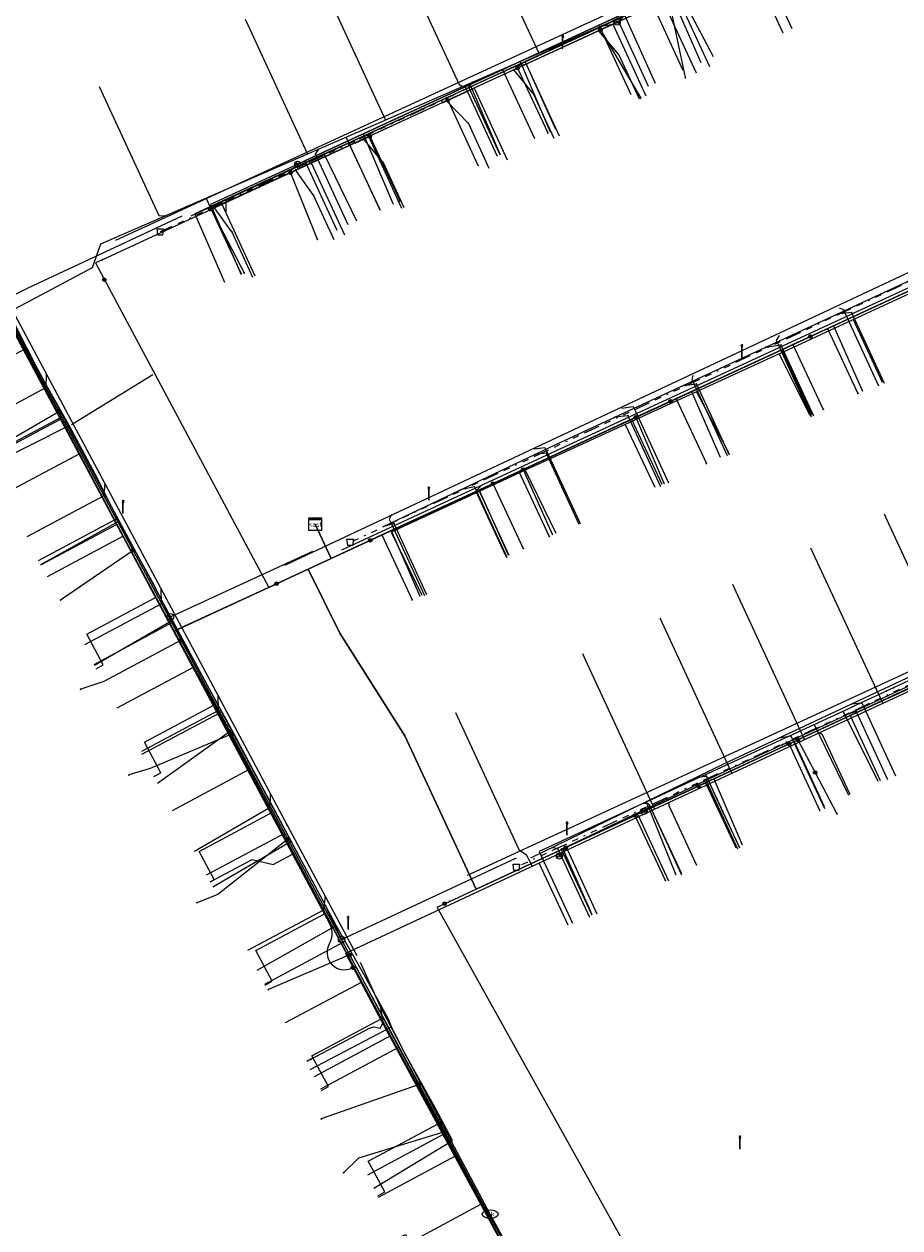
# Model space of a CAD drawing. Header units: metres. Extents: x 154975 to 155642, y 461260 to 461877.
# Tile 43 of 95: x 155256 to 155311, y 461466 to 461542. Entities that reach past the tile are written whole.
import ezdxf
from ezdxf.enums import TextEntityAlignment as Align
from ezdxf.lldxf.tags import DXFTag

# ---------------------------------------------------------------- set-up
doc = ezdxf.new("R2010")
doc.units = ezdxf.units.M
doc.linetypes.add('RI-OVERIG-SO', pattern=[17, 5, -2, 2, -2, 0, -2, 2, -2])
for name, color, linetype, lineweight, true_color in [('B-WE-KL-DATA-G', 3, 'KL-DATA-SO', 18, 0x00ff00), ('B-WE-KL-DATA_HULPSTUK-S', 3, 'Continuous', 18, 0x00ff00), ('B-WE-KL-DATA_KABELBED-G', 3, 'Continuous', 18, 0x00ff00), ('B-WE-KL-DATA_MANTELBUIS-G', 3, 'Continuous', 18, 0x00ff00), ('B-WE-KL-ET_LS-G', 1, 'KL-LS-SO', 18, 0xff0000), ('B-WE-KL-ET_LS-S', 1, 'Continuous', 18, 0xff0000), ('B-WE-KL-ET_LS_HULPSTUK-S', 1, 'Continuous', 18, 0xff0000), ('B-WE-KL-GAS_LD-G', 30, 'KL-GAS_LD-SO', 18, 0xff7f00), ('B-WE-KL-GAS_LD_HULPSTUK-S', 30, 'Continuous', 18, 0xff7f00), ('B-WE-KL-WATER-G', 5, 'KL-WATER-SO', 18, 0x0000ff), ('B-WE-KL-WATER-S', 5, 'Continuous', 18, 0x0000ff), ('B-WE-KL-WATER_HULPSTUK-S', 5, 'Continuous', 18, 0x0000ff), ('B-WE-RI-VRIJVERVAL-G', 6, 'RI-OVERIG-SO', 18, 0xff00ff), ('B-WE-RI-VRIJVERVAL_HULPSTUK-S', 6, 'Continuous', 18, 0xff00ff), ('V-WE-KL-WATER-G', 5, 'V-KL-WATER-SO', 18, 0x0000ff)]:
    doc.layers.add(name, color=color, linetype=linetype, lineweight=lineweight, true_color=true_color)
doc.styles.add('NLCS-ISO', font='NLCS-ISO.ttf')
tags = doc.linetypes.add('KL-DATA-SO', pattern='A,4,-1,[101,NLCS.SHX,S=0.5,R=0,X=0,Y=0],-1,4,-1,["D",Standard,S=1,R=0,X=-0.25,Y=-0.5],-1.5', length=12.5).pattern_tags.tags
tags[18] = DXFTag(74, 10)
tags = doc.linetypes.add('KL-GAS_LD-SO', pattern='A,4,-1,[69,NLCS.SHX,S=0.5,R=0,X=0,Y=0],-1,4,-1,["L",Standard,S=1,R=0,X=0.25,Y=-0.5],-2', length=13).pattern_tags.tags
tags[18] = DXFTag(74, 10)
tags = doc.linetypes.add('KL-LS-SO', pattern='A,4,-1,[103,NLCS.SHX,S=0.75,R=0,X=0,Y=0],-1,4,-1,["L",Standard,S=1,R=0,X=0,Y=-0.5],-2', length=13).pattern_tags.tags
tags[18] = DXFTag(74, 10)
doc.linetypes.add('KL-WATER-SO', pattern='A,7,-0.5,[168,NLCS.SHX,S=0.75,R=0,X=0.75,Y=0],-2', length=9.5)
doc.linetypes.add('V-KL-WATER-SO', pattern='A,3.5,[24,NLCS.SHX,S=0.5,R=0,X=0,Y=0],3.5,-0.5,[168,NLCS.SHX,S=0.75,R=0,X=0.75,Y=0],-2', length=9.5)

# ---------------------------------------------------------------- blocks, each defined once
blk = doc.blocks.new('SKL-WTB_HULP_T STUK-SO')
at = {"color": 0, "linetype": 'ByBlock', "lineweight": 18}
blk.add_circle((0, 0), 1, dxfattribs=at)
at = {"color": 0, "linetype": 'ByBlock', "lineweight": -2, "style": 'NLCS-ISO'}
blk.add_text('T', height=1, dxfattribs=at).set_placement((0, 0), align=Align.MIDDLE_CENTER)
at = {"color": 0, "linetype": 'ByBlock', "lineweight": 18, "style": 'NLCS-ISO', "flags": 1}
for tag, p in [('TYPE', (1.5, 0)), ('OMSCHRIJVING', (1.5, -3)), ('LABEL', (1.5, -1.5))]:
    blk.add_attdef(tag, p, '', height=1, dxfattribs=at)
blk = doc.blocks.new('SKL-WTB_HULP_MOF-SO')
at = {"linetype": 'ByBlock', "lineweight": 18}
h = blk.add_hatch(color=0, dxfattribs=at)
h.dxf.hatch_style = 1
h.paths.add_polyline_path([(-0.5625, 0, 1), (0.5625, 0, 1)])
at = {"color": 0, "linetype": 'ByBlock', "lineweight": 18}
blk.add_circle((0, 0), 0.5625, dxfattribs=at)
at = {"color": 0, "linetype": 'ByBlock', "lineweight": 18, "style": 'NLCS-ISO', "flags": 1}
for tag, p in [('TYPE', (1.5, 0)), ('OMSCHRIJVING', (1.5, -3)), ('LABEL', (1.5, -1.5))]:
    blk.add_attdef(tag, p, '', height=1, dxfattribs=at)
blk = doc.blocks.new('SKL-WTB_HULP_OVERLENGTE-SO')
at = {"color": 0, "linetype": 'ByBlock', "lineweight": 18}
for centre, radius in [((0, 0), 1), ((-0.42, 0), 0.417), ((0.42, 0), 0.417)]:
    blk.add_circle(centre, radius, dxfattribs=at)
at = {"color": 0, "linetype": 'ByBlock', "lineweight": 18, "style": 'NLCS-ISO', "flags": 1}
for tag, p in [('TYPE', (1.5, 0)), ('OMSCHRIJVING', (1.5, -3)), ('LABEL', (1.5, -1.5))]:
    blk.add_attdef(tag, p, '', height=1, dxfattribs=at)
blk = doc.blocks.new('SKL-WTB_HULP_KAST-SO')
at = {"color": 0, "linetype": 'ByBlock', "lineweight": 18}
for points in [[(-2, 2), (2, 2), (2, 1.68), (-2, 1.68)], [(-2, 1.52), (2, 1.52), (2, -2), (-2, -2)]]:
    blk.add_lwpolyline(points, close=True, dxfattribs=at)
at = {"color": 0, "linetype": 'ByBlock', "lineweight": 18, "style": 'NLCS-ISO'}
blk.add_text('kast', height=1.5, dxfattribs=at).set_placement((0, 0), align=Align.MIDDLE_CENTER)
at = {"color": 0, "linetype": 'ByBlock', "lineweight": 18, "style": 'NLCS-ISO', "flags": 1}
for tag, p in [('TYPE', (2.5, 0)), ('OMSCHRIJVING', (2.5, -3)), ('LABEL', (2.5, -1.5))]:
    blk.add_attdef(tag, p, '', height=1, dxfattribs=at)
blk = doc.blocks.new('SKL-WTB_HULP_OVERIG-SO')
at = {"color": 0, "linetype": 'ByBlock', "lineweight": 18}
for points in [[(-0.14, 0.14), (0.14, -0.14)], [(0.14, 0.14), (-0.14, -0.14)]]:
    blk.add_lwpolyline(points, dxfattribs=at)
at = {"color": 0, "linetype": 'ByBlock', "lineweight": 18, "style": 'NLCS-ISO', "flags": 1}
for tag, p in [('TYPE', (1.5, 0)), ('OMSCHRIJVING', (1.5, -3)), ('LABEL', (1.5, -1.5))]:
    blk.add_attdef(tag, p, '', height=1, dxfattribs=at)
blk = doc.blocks.new('SKL-WATER_BRANDKRAAN_BRANDPUT-SO')
at = {"color": 0, "linetype": 'ByBlock', "lineweight": 18}
blk.add_ellipse((0, 0), major_axis=(2.5, 0), ratio=0.54, dxfattribs=at)
at = {"color": 0, "linetype": 'ByBlock', "lineweight": 18, "style": 'NLCS-ISO'}
blk.add_text('bk', height=1.5, dxfattribs=at).set_placement((0.16, 0), align=Align.MIDDLE_CENTER)
blk = doc.blocks.new('SRI-HULP_AFVOER_OPVANG-SO')
at = {"color": 0, "linetype": 'ByBlock', "lineweight": 18}
blk.add_lwpolyline([(-0.75, -1), (-1, 1), (1, 1), (0.75, -1)], close=True, dxfattribs=at)
at = {"color": 0, "linetype": 'ByBlock', "lineweight": 18, "style": 'NLCS-ISO', "flags": 1}
for tag, p in [('TYPE', (1.5, 0)), ('OMSCHRIJVING', (1.5, -3)), ('LABEL', (1.5, -1.5))]:
    blk.add_attdef(tag, p, '', height=1, dxfattribs=at)
blk = doc.blocks.new('SKL-ET_LS_MAST-SO')
for p, q in [((-0.05, 2.07), (0.05, 2.07)), ((-0.05, -2), (0.05, -2))]:
    blk.add_line(p, q)
for points in [[(-0.18, 1.76), (-0.22, 1.76), (-0.22, 1.84), (-0.18, 1.84), (-0.18, 1.79)], [(-0.18, 1.49), (-0.22, 1.49), (-0.22, 1.57), (-0.18, 1.57), (-0.18, 1.52)], [(-0.18, 1.79), (-0.05, 1.79)], [(-0.18, 1.76), (-0.05, 1.76)], [(-0.18, 1.52), (-0.05, 1.52)], [(-0.18, 1.49), (-0.05, 1.49)], [(-0.05, -2), (-0.05, 2.07)], [(0.05, -2), (0.05, 2.07)], [(0.18, 1.92), (0.05, 1.92)], [(0.18, 1.89), (0.05, 1.89)], [(0.18, 1.66), (0.05, 1.66)], [(0.18, 1.63), (0.05, 1.63)], [(0.18, 1.39), (0.05, 1.39)], [(0.18, 1.36), (0.05, 1.36)], [(0.18, 1.89), (0.22, 1.89), (0.22, 1.97), (0.18, 1.97), (0.18, 1.92)], [(0.18, 1.63), (0.22, 1.63), (0.22, 1.71), (0.18, 1.71), (0.18, 1.66)], [(0.18, 1.36), (0.22, 1.36), (0.22, 1.44), (0.18, 1.44), (0.18, 1.39)]]:
    blk.add_lwpolyline(points)

msp = doc.modelspace()

# ---------------------------------------------------------------- linework, layer by layer
at = {"layer": 'B-WE-KL-DATA-G', "ltscale": 0.2, "flags": 128}
for points in [[(155320.796, 461551.159), (155320.53, 461551.019), (155318.969, 461553.994), (155267.55, 461530.258), (155269.463, 461525.855)], [(155320.796, 461551.159), (155320.53, 461551.019), (155318.969, 461553.994), (155273.476, 461532.994), (155275.487, 461528.636)], [(155320.796, 461551.159), (155320.53, 461551.019), (155318.969, 461553.994), (155277.157, 461534.693), (155279.045, 461530.278)], [(155320.796, 461551.159), (155320.53, 461551.019), (155318.969, 461553.994), (155283.565, 461537.651), (155285.58, 461533.289)], [(155320.796, 461551.159), (155320.53, 461551.019), (155318.969, 461553.994), (155287.032, 461539.251), (155288.905, 461534.824)], [(155320.796, 461551.159), (155320.53, 461551.019), (155318.969, 461553.994), (155291.983, 461541.536), (155293.994, 461537.178)], [(155320.796, 461551.159), (155320.53, 461551.019), (155318.969, 461553.994), (155296.453, 461543.6), (155298.384, 461539.199)], [(155274.134, 461510.149), (155275.132, 461507.995), (155265.251, 461503.42), (155263.836, 461506.015), (155243.89, 461543.615), (155239.022, 461541.013)], [(155297.004, 461543.677), (155299.165, 461539.566)], [(155287.33, 461539.239), (155289.703, 461540.328), (155293.616, 461542.123)], [(155293.616, 461542.123), (155295.515, 461537.881)], [(155283.916, 461537.672), (155287.33, 461539.239)], [(155287.33, 461539.239), (155289.256, 461534.993)], [(155276.233, 461534.146), (155283.916, 461537.672)], [(155283.916, 461537.672), (155285.759, 461533.379)], [(155274.134, 461510.149), (155275.132, 461507.995), (155265.251, 461503.42), (155263.836, 461506.015), (155248.601, 461534.736), (155243.755, 461532.149)], [(155274.703, 461533.444), (155276.233, 461534.146)], [(155276.233, 461534.146), (155278.211, 461529.895)], [(155274.703, 461533.444), (155273.873, 461533.062), (155266.563, 461529.67), (155268.431, 461525.381)], [(155274.134, 461510.149), (155275.132, 461507.995), (155329.889, 461533.346), (155335.419, 461523.259), (155334.394, 461522.785)], [(155354.664, 461486.244), (155354.929, 461486.386), (155352.789, 461490.381), (155346.681, 461502.908), (155342.981, 461509.463), (155329.889, 461533.346), (155275.132, 461507.995), (155274.134, 461510.149)], [(155276.747, 461529.219), (155274.703, 461533.444)], [(155274.134, 461510.149), (155275.132, 461507.995), (155322.594, 461529.969), (155324.485, 461525.885)], [(155274.134, 461510.149), (155275.132, 461507.995), (155265.251, 461503.42), (155263.836, 461506.015), (155252.284, 461527.792), (155247.457, 461525.224)], [(155274.134, 461510.149), (155275.132, 461507.995), (155316.698, 461527.239), (155318.55, 461523.133)], [(155274.134, 461510.149), (155275.132, 461507.995), (155313.071, 461525.56), (155314.964, 461521.472)], [(155307.973, 461523.019), (155312.88, 461525.296)], [(155258.66, 461516.361), (155256.766, 461519.708), (155254.548, 461524.093)], [(155274.134, 461510.149), (155275.132, 461507.995), (155306.736, 461522.627), (155308.558, 461518.507)], [(155303.316, 461520.872), (155306.211, 461522.201), (155307.973, 461523.019)], [(155307.973, 461523.019), (155309.792, 461519.084)], [(155274.134, 461510.149), (155275.132, 461507.995), (155265.251, 461503.42), (155263.836, 461506.015), (155255.816, 461521.134), (155251.007, 461518.567)], [(155274.134, 461510.149), (155275.132, 461507.995), (155303.474, 461521.117), (155305.366, 461517.034)], [(155303.316, 461520.872), (155298.114, 461518.485)], [(155305.271, 461516.991), (155303.316, 461520.872)], [(155274.134, 461510.149), (155275.132, 461507.995), (155297.798, 461518.489), (155299.601, 461514.365)], [(155298.114, 461518.485), (155296.229, 461517.619), (155293.629, 461516.428)], [(155298.114, 461518.485), (155300.154, 461514.622)], [(155274.134, 461510.149), (155275.132, 461507.995), (155294.036, 461516.747), (155295.93, 461512.66)], [(155253.561, 461513.793), (155258.66, 461516.361)], [(155261.787, 461510.348), (155260.448, 461512.974), (155258.66, 461516.361)], [(155293.629, 461516.428), (155288.911, 461514.265), (155287.348, 461513.544)], [(155293.629, 461516.428), (155295.503, 461512.469)], [(155274.134, 461510.149), (155275.132, 461507.995), (155265.251, 461503.42), (155263.836, 461506.015), (155259.299, 461514.568), (155254.51, 461512.007)], [(155274.134, 461510.149), (155275.132, 461507.995), (155287.22, 461513.591), (155289.051, 461509.48)], [(155287.348, 461513.544), (155284.482, 461512.222)], [(155287.348, 461513.544), (155289.267, 461509.58)], [(155274.134, 461510.149), (155275.132, 461507.995), (155284.415, 461512.293), (155286.308, 461508.204)], [(155284.482, 461512.222), (155282.676, 461511.389), (155278.9, 461509.642), (155280.836, 461505.676)], [(155286.28, 461508.197), (155284.482, 461512.222)], [(155274.134, 461510.149), (155275.132, 461507.995), (155273.687, 461507.326), (155275.688, 461503.293), (155279.778, 461496.837), (155284.246, 461487.194), (155311.86, 461500), (155337.601, 461511.559), (155339.352, 461507.78)], [(155256.865, 461507.605), (155261.787, 461510.348)], [(155274.134, 461510.149), (155275.132, 461507.995), (155265.251, 461503.42), (155263.836, 461506.015), (155262.044, 461509.392), (155257.273, 461506.841)], [(155261.673, 461498.593), (155266.482, 461501.163), (155265.251, 461503.42), (155275.132, 461507.995), (155274.134, 461510.149)], [(155265.117, 461504.083), (155263.993, 461506.314), (155261.787, 461510.348)], [(155274.134, 461510.149), (155275.132, 461507.995), (155265.251, 461503.42), (155267.116, 461500), (155267.713, 461498.964), (155269.971, 461494.712), (155265.135, 461492.118)], [(155279.459, 461465.295), (155279.812, 461465.483), (155280.086, 461464.968), (155284.597, 461467.394), (155278.356, 461478.921), (155267.713, 461498.964), (155267.116, 461500), (155265.251, 461503.42), (155275.132, 461507.995), (155274.134, 461510.149)], [(155267.516, 461487.659), (155267.778, 461487.799), (155266.839, 461489.565), (155271.408, 461492.006), (155267.713, 461498.964), (155267.116, 461500), (155265.251, 461503.42), (155275.132, 461507.995), (155274.134, 461510.149)], [(155274.134, 461510.149), (155275.132, 461507.995), (155265.251, 461503.42), (155267.116, 461500), (155267.713, 461498.964), (155277.064, 461481.354), (155272.249, 461478.788)], [(155274.134, 461510.149), (155275.132, 461507.995), (155265.251, 461503.42), (155267.116, 461500), (155267.713, 461498.964), (155278.356, 461478.921), (155278.871, 461477.97), (155274.059, 461475.399)], [(155274.134, 461510.149), (155275.132, 461507.995), (155273.687, 461507.326), (155275.688, 461503.293), (155279.778, 461496.837), (155284.246, 461487.194), (155289.716, 461489.73), (155291.524, 461485.61)], [(155325.1, 461501.174), (155323.268, 461505.123), (155311.86, 461500), (155284.246, 461487.194), (155279.778, 461496.837), (155275.688, 461503.293), (155273.687, 461507.326), (155275.132, 461507.995), (155274.134, 461510.149)], [(155274.134, 461510.149), (155275.132, 461507.995), (155273.687, 461507.326), (155275.688, 461503.293), (155279.778, 461496.837), (155284.246, 461487.194), (155311.86, 461500), (155314.072, 461500.993), (155315.955, 461496.93)], [(155274.134, 461510.149), (155275.132, 461507.995), (155273.687, 461507.326), (155275.688, 461503.293), (155279.778, 461496.837), (155284.246, 461487.194), (155304.256, 461496.474), (155306.15, 461492.385)], [(155274.134, 461510.149), (155275.132, 461507.995), (155273.687, 461507.326), (155275.688, 461503.293), (155279.778, 461496.837), (155284.246, 461487.194), (155311.86, 461500), (155327.472, 461507.011), (155329.239, 461503.087)], [(155274.134, 461510.149), (155275.132, 461507.995), (155273.687, 461507.326), (155275.688, 461503.293), (155279.778, 461496.837), (155284.246, 461487.194), (155307.782, 461498.109), (155309.673, 461494.018)], [(155274.134, 461510.149), (155275.132, 461507.995), (155273.687, 461507.326), (155275.688, 461503.293), (155279.778, 461496.837), (155284.246, 461487.194), (155299.205, 461494.131), (155300.984, 461489.99)], [(155274.134, 461510.149), (155275.132, 461507.995), (155273.687, 461507.326), (155275.688, 461503.293), (155279.778, 461496.837), (155284.246, 461487.194), (155311.86, 461500), (155317.244, 461502.418), (155319.101, 461498.394)], [(155274.134, 461510.149), (155275.132, 461507.995), (155273.687, 461507.326), (155275.688, 461503.293), (155279.778, 461496.837), (155284.246, 461487.194), (155311.86, 461500), (155333.864, 461509.881), (155335.635, 461506.052)], [(155274.134, 461510.149), (155275.132, 461507.995), (155273.687, 461507.326), (155275.688, 461503.293), (155279.778, 461496.837), (155284.246, 461487.194), (155295.249, 461492.296), (155297.142, 461488.214)], [(155274.134, 461510.149), (155275.132, 461507.995), (155278.913, 461509.745), (155280.718, 461505.621)], [(155260.246, 461501.273), (155265.117, 461504.083)], [(155268.893, 461497.212), (155265.117, 461504.083)], [(155307.35, 461498.397), (155308.191, 461498.784), (155315.388, 461502.148)], [(155305.528, 461497.559), (155307.35, 461498.397)], [(155309.545, 461493.964), (155307.35, 461498.397)], [(155264.209, 461493.852), (155268.893, 461497.212)], [(155272.627, 461490.211), (155268.893, 461497.212)], [(155298.679, 461494.407), (155298.864, 461494.493), (155305.528, 461497.559)], [(155305.528, 461497.559), (155307.675, 461493.098)], [(155294.973, 461492.694), (155297.763, 461493.983), (155298.679, 461494.407)], [(155298.679, 461494.407), (155299.76, 461492.074), (155300.77, 461489.897)], [(155294.973, 461492.694), (155288.223, 461489.573), (155290.32, 461485.051)], [(155296.835, 461488.072), (155294.973, 461492.694)], [(155267.683, 461487.347), (155272.627, 461490.211)], [(155275.456, 461484.899), (155272.627, 461490.211)], [(155270.48, 461482.109), (155275.456, 461484.899)], [(155278.932, 461478.545), (155278.765, 461478.967), (155277.19, 461481.842), (155275.456, 461484.899)], [(155273.819, 461475.857), (155278.932, 461478.545)], [(155277.814, 461468.377), (155282.76, 461471.389), (155281.68, 461473.446), (155279.816, 461476.8), (155279.158, 461478.065), (155278.932, 461478.545)]]:
    msp.add_lwpolyline(points, dxfattribs=at)
at = {"layer": 'B-WE-KL-DATA_KABELBED-G', "ltscale": 0.2, "flags": 128}
for points in [[(155319.059, 461553.702), (155315.96, 461552.272), (155315.509, 461552.064), (155313.361, 461551.073), (155311.791, 461550.349), (155303.367, 461546.46), (155302.466, 461546.044), (155296.345, 461543.219), (155292.078, 461541.249), (155286.855, 461538.839), (155282.466, 461536.813), (155277.567, 461534.552), (155272.585, 461532.252), (155267.588, 461529.946), (155260.74, 461526.785)], [(155291.983, 461541.536), (155296.453, 461543.6)], [(155296.345, 461543.219), (155297.411, 461538.238)], [(155296.453, 461543.6), (155298.384, 461539.199)], [(155287.032, 461539.251), (155291.983, 461541.536)], [(155291.983, 461541.536), (155293.994, 461537.178)], [(155292.078, 461541.249), (155294.61, 461536.948)], [(155283.565, 461537.651), (155287.032, 461539.251)], [(155287.032, 461539.251), (155288.905, 461534.824)], [(155286.855, 461538.839), (155288.757, 461534.761)], [(155277.157, 461534.693), (155283.565, 461537.651)], [(155283.565, 461537.651), (155285.58, 461533.289)], [(155282.466, 461536.813), (155284.368, 461532.735)], [(155277.157, 461534.693), (155273.476, 461532.994)], [(155277.157, 461534.693), (155279.045, 461530.278)], [(155277.567, 461534.552), (155279.469, 461530.474)], [(155271.606, 461506.362), (155277.597, 461509.136), (155278.318, 461509.47), (155285.312, 461512.707), (155286.943, 461513.463), (155287.217, 461513.59), (155294.3, 461516.869), (155296.479, 461517.877), (155296.838, 461518.044), (155304.184, 461521.445), (155305.281, 461521.953), (155306.367, 461522.455), (155312.697, 461525.386), (155315.601, 461526.73), (155322.12, 461529.749), (155322.492, 461529.921), (155324.998, 461531.081), (155326.303, 461531.685), (155330.056, 461533.423)], [(155273.03, 461532.788), (155267.55, 461530.258), (155269.463, 461525.855)], [(155273.476, 461532.994), (155273.03, 461532.788)], [(155273.476, 461532.994), (155275.487, 461528.636)], [(155272.585, 461532.252), (155274.26, 461528.069)], [(155267.588, 461529.946), (155269.672, 461525.952)], [(155260.74, 461526.785), (155260.303, 461526.583), (155271.205, 461506.176), (155271.606, 461506.362)], [(155313.071, 461525.56), (155306.736, 461522.627)], [(155254.134, 461524.457), (155258.005, 461517.227), (155262.677, 461508.5), (155265.699, 461502.856), (155267.228, 461500), (155268.861, 461496.949), (155272.401, 461490.339), (155276.296, 461483.065), (155280.661, 461474.911), (155282.261, 461471.924), (155284.536, 461467.674), (155300.196, 461439.287)], [(155306.736, 461522.627), (155303.474, 461521.117)], [(155306.736, 461522.627), (155308.558, 461518.507)], [(155305.281, 461521.953), (155304.184, 461521.445), (155306.094, 461517.372)], [(155305.281, 461521.953), (155306.367, 461522.455), (155308.271, 461518.38)], [(155255.816, 461521.134), (155259.299, 461514.568)], [(155303.474, 461521.117), (155297.798, 461518.489)], [(155303.474, 461521.117), (155305.366, 461517.034)], [(155258.795, 461516.428), (155263.917, 461519.559)], [(155297.798, 461518.489), (155294.036, 461516.747)], [(155296.479, 461517.877), (155296.838, 461518.044), (155298.742, 461513.968)], [(155297.798, 461518.489), (155299.601, 461514.365)], [(155258.005, 461517.227), (155253.258, 461514.466), (155251.818, 461514.149)], [(155294.036, 461516.747), (155287.22, 461513.591)], [(155294.036, 461516.747), (155295.93, 461512.66)], [(155294.3, 461516.869), (155296.066, 461512.729)], [(155259.299, 461514.568), (155254.51, 461512.007)], [(155259.299, 461514.568), (155262.044, 461509.392)], [(155287.22, 461513.591), (155284.415, 461512.293)], [(155287.217, 461513.59), (155286.943, 461513.463), (155288.847, 461509.386)], [(155287.22, 461513.591), (155287.721, 461512.466)], [(155282.579, 461486.422), (155289.62, 461489.686), (155289.895, 461489.814), (155294.241, 461491.828), (155298.233, 461493.679), (155298.683, 461493.887), (155303.948, 461496.328), (155304.492, 461496.58), (155311.869, 461500), (155313.509, 461500.76), (155317.319, 461502.527), (155323.563, 461505.421), (155323.845, 461505.551), (155329.652, 461508.243), (155332.642, 461509.629), (155337.967, 461512.098), (155338.954, 461512.555), (155340.744, 461513.385)], [(155284.415, 461512.293), (155278.913, 461509.745)], [(155284.415, 461512.293), (155286.308, 461508.204)], [(155285.312, 461512.707), (155287.213, 461508.629)], [(155287.721, 461512.466), (155289.051, 461509.48)], [(155274.134, 461510.149), (155275.132, 461507.995)], [(155278.913, 461509.745), (155275.132, 461507.995)], [(155278.913, 461509.745), (155280.718, 461505.621)], [(155262.044, 461509.392), (155257.273, 461506.841)], [(155262.044, 461509.392), (155265.251, 461503.42)], [(155277.597, 461509.136), (155278.318, 461509.47), (155280.225, 461505.393)], [(155262.677, 461508.5), (155258.108, 461505.38)], [(155275.132, 461507.995), (155273.687, 461507.326)], [(155273.687, 461507.326), (155271.887, 461506.492)], [(155273.687, 461507.326), (155275.688, 461503.293), (155279.778, 461496.837), (155284.246, 461487.194), (155289.716, 461489.73)], [(155271.887, 461506.492), (155265.913, 461503.727)], [(155265.913, 461503.727), (155265.251, 461503.42)], [(155265.251, 461503.42), (155266.482, 461501.163)], [(155265.699, 461502.856), (155260.839, 461500.263), (155259.381, 461499.765)], [(155261.673, 461498.593), (155266.482, 461501.163)], [(155269.971, 461494.712), (155266.482, 461501.163)], [(155307.782, 461498.109), (155314.072, 461500.993)], [(155304.256, 461496.474), (155307.782, 461498.109)], [(155307.782, 461498.109), (155309.673, 461494.018)], [(155268.861, 461496.949), (155263.759, 461494.793), (155262.409, 461494.375)], [(155299.205, 461494.131), (155304.256, 461496.474)], [(155303.948, 461496.328), (155304.492, 461496.58)], [(155304.256, 461496.474), (155306.15, 461492.385)], [(155304.492, 461496.58), (155305.578, 461494.533)], [(155269.971, 461494.712), (155265.135, 461492.118)], [(155271.408, 461492.006), (155269.971, 461494.712)], [(155295.249, 461492.296), (155299.205, 461494.131)], [(155298.233, 461493.679), (155298.683, 461493.887), (155300.588, 461489.812)], [(155299.205, 461494.131), (155300.984, 461489.99)], [(155305.578, 461494.533), (155306.955, 461491.938)], [(155294.804, 461492.09), (155295.249, 461492.296)], [(155295.249, 461492.296), (155297.142, 461488.214)], [(155267.516, 461487.659), (155267.778, 461487.799), (155266.839, 461489.565), (155271.408, 461492.006)], [(155277.064, 461481.354), (155271.408, 461492.006)], [(155289.716, 461489.73), (155294.804, 461492.09)], [(155294.241, 461491.828), (155296.143, 461487.751)], [(155272.401, 461490.339), (155267.997, 461486.854), (155266.686, 461486.34)], [(155291.524, 461485.61), (155289.62, 461489.686), (155289.895, 461489.814)], [(155289.716, 461489.73), (155291.524, 461485.61)], [(155306.255, 461443.222), (155305.863, 461443.535), (155305.5, 461443.88), (155305.168, 461444.256), (155304.87, 461444.659), (155304.608, 461445.086), (155281.799, 461486.058), (155281.799, 461486.06), (155282.579, 461486.422)], [(155276.296, 461483.065), (155271.186, 461480.881)], [(155277.064, 461481.354), (155272.249, 461478.788)], [(155278.871, 461477.97), (155277.064, 461481.354)], [(155278.871, 461477.97), (155274.059, 461475.399)], [(155279.459, 461465.295), (155279.812, 461465.483), (155280.086, 461464.968), (155284.597, 461467.394), (155278.871, 461477.97)], [(155280.661, 461474.911), (155274.516, 461472.74)], [(155282.261, 461471.924), (155276.851, 461470.267), (155275.914, 461469.358)]]:
    msp.add_lwpolyline(points, dxfattribs=at)
at = {"layer": 'B-WE-KL-DATA_MANTELBUIS-G', "ltscale": 0.2, "flags": 128}
for points in [[(155258.795, 461516.428), (155263.917, 461519.559)], [(155271.887, 461506.492), (155265.913, 461503.727)]]:
    msp.add_lwpolyline(points, dxfattribs=at)
at = {"layer": 'B-WE-KL-ET_LS-G', "ltscale": 0.2, "flags": 128}
for points in [[(155314.367, 461551.169), (155260.62, 461527.754), (155260.1, 461526.279), (155254.588, 461523.338)], [(155284.13, 461548.571), (155288.197, 461539.767)], [(155279.42, 461545.955), (155283.186, 461537.804), (155283.4, 461537.679)], [(155274.592, 461544.165), (155278.561, 461535.571)], [(155297.278, 461538.694), (155295.345, 461542.881)], [(155269.722, 461541.916), (155269.89, 461541.553)], [(155269.89, 461541.553), (155273.644, 461533.429)], [(155294.889, 461538.142), (155293.228, 461541.741), (155293.529, 461542.09)], [(155287.94, 461534.384), (155285.913, 461538.773)], [(155285.593, 461533.741), (155283.796, 461537.633), (155284.056, 461537.964)], [(155295.098, 461537.688), (155294.889, 461538.142)], [(155260.542, 461537.675), (155264.286, 461529.569), (155264.713, 461529.537)], [(155278.21, 461529.893), (155276.087, 461534.493)], [(155276.087, 461529.243), (155274.152, 461533.432), (155274.35, 461533.736)], [(155285.76, 461533.378), (155285.593, 461533.741)], [(155269.491, 461525.868), (155267.281, 461530.656)], [(155276.212, 461528.971), (155276.087, 461529.243)], [(155254.588, 461523.338), (155272.713, 461489.396), (155275.03, 461485.04), (155275.13, 461484.788), (155275.179, 461484.521), (155275.174, 461484.25), (155275.116, 461483.984), (155274.929, 461483.55), (155274.886, 461483.353), (155274.879, 461483.152), (155274.91, 461482.952), (155274.976, 461482.762), (155275.076, 461482.587), (155275.207, 461482.433), (155275.363, 461482.306), (155275.54, 461482.209), (155275.732, 461482.147), (155275.932, 461482.12), (155276.133, 461482.131), (155276.329, 461482.178), (155276.512, 461482.259)], [(155337.607, 461518.259), (155340.362, 461513.119), (155312.493, 461500.101), (155296.406, 461492.651), (155276.043, 461483.138), (155276.512, 461482.259)], [(155253.339, 461514.209), (155258.105, 461516.753)], [(155309.912, 461510.792), (155310.08, 461510.429)], [(155256.871, 461507.595), (155261.636, 461510.14)], [(155310.08, 461510.429), (155314.442, 461501.012)], [(155305.296, 461508.654), (155309.828, 461498.866)], [(155300.383, 461506.379), (155300.593, 461505.925)], [(155300.593, 461505.925), (155304.914, 461496.592)], [(155260.361, 461501.059), (155260.802, 461501.295), (155259.765, 461503.235), (155264.09, 461505.545)], [(155295.815, 461504.264), (155300.346, 461494.477)], [(155290.942, 461502.008), (155291.11, 461501.645)], [(155291.11, 461501.645), (155295.475, 461492.216)], [(155263.986, 461494.27), (155264.427, 461494.506), (155263.391, 461496.447), (155267.715, 461498.756)], [(155282.954, 461498.309), (155286.948, 461489.689), (155287.43, 461489.361), (155287.774, 461488.618)], [(155307.613, 461493.51), (155306.044, 461496.895), (155305.87, 461497.035)], [(155307.782, 461493.147), (155307.613, 461493.51)], [(155297.971, 461489.039), (155296.4, 461492.427), (155296.406, 461492.651)], [(155267.523, 461487.646), (155270.17, 461489.059), (155271.476, 461488.736), (155272.713, 461489.396)], [(155290.04, 461484.921), (155288.227, 461488.83)], [(155298.139, 461488.677), (155297.971, 461489.039)], [(155270.985, 461481.162), (155271.426, 461481.398), (155270.39, 461483.339), (155274.709, 461485.645)], [(155276.512, 461482.259), (155278.305, 461478.897), (155286.753, 461463.297)], [(155274.524, 461474.538), (155274.965, 461474.773), (155273.928, 461476.714), (155278.241, 461479.018)], [(155278.062, 461467.913), (155278.503, 461468.149), (155277.466, 461470.089), (155281.817, 461472.412)]]:
    msp.add_lwpolyline(points, dxfattribs=at)
at = {"layer": 'B-WE-KL-GAS_LD-G', "ltscale": 0.2, "flags": 128}
for points in [[(155266.319, 461529.552), (155315.944, 461552.5), (155319.042, 461554.165)], [(155302.027, 461545.843), (155304.107, 461541.323)], [(155296.853, 461543.452), (155298.93, 461538.938)], [(155292.041, 461541.447), (155292.852, 461541.601)], [(155292.852, 461541.601), (155294.927, 461537.094)], [(155286.642, 461538.95), (155287.405, 461539.083)], [(155287.405, 461539.083), (155289.477, 461534.583)], [(155282.049, 461536.826), (155282.131, 461536.647), (155284.13, 461537.567)], [(155284.13, 461537.567), (155286.198, 461533.073)], [(155275.816, 461508.547), (155325.441, 461531.495), (155328.539, 461533.16), (155329.89, 461533.952)], [(155276.558, 461534.287), (155276.641, 461534.107), (155277.504, 461534.504)], [(155277.504, 461534.504), (155279.569, 461530.018)], [(155273.23, 461532.748), (155273.903, 461532.839)], [(155273.903, 461532.839), (155275.965, 461528.358)], [(155267.557, 461530.124), (155268.276, 461530.236)], [(155268.276, 461530.236), (155270.335, 461525.763)], [(155254.373, 461524.187), (155256.035, 461524.995), (155265.768, 461529.546)], [(155254.373, 461524.187), (155265.028, 461504.325)], [(155307.09, 461523.755), (155307.355, 461523.658), (155307.475, 461523.399)], [(155307.475, 461523.399), (155309.571, 461518.859)], [(155303.312, 461522.01), (155303.125, 461521.703), (155303.244, 461521.446)], [(155303.244, 461521.446), (155305.339, 461516.906)], [(155297.886, 461519.503), (155297.833, 461519.259), (155297.952, 461519.002)], [(155297.952, 461519.002), (155300.048, 461514.463)], [(155293.416, 461517.438), (155294.137, 461517.55), (155294.254, 461517.296)], [(155294.254, 461517.296), (155296.35, 461512.756)], [(155253.292, 461514.297), (155258.19, 461516.912)], [(155287.903, 461514.891), (155288.578, 461514.982), (155288.695, 461514.729)], [(155288.695, 461514.729), (155290.791, 461510.19)], [(155287.694, 461489.172), (155299.827, 461495.068), (155323.527, 461506.194), (155340.586, 461513.823)], [(155284.311, 461512.035), (155284.227, 461512.216), (155284.583, 461512.601)], [(155284.311, 461512.035), (155285.945, 461508.495), (155286.16, 461508.052)], [(155278.938, 461510.749), (155278.794, 461510.464), (155278.91, 461510.212)], [(155256.729, 461507.86), (155261.597, 461510.459)], [(155278.91, 461510.212), (155281.006, 461505.673)], [(155265.028, 461504.325), (155273.974, 461508.456)], [(155260.219, 461501.324), (155265.203, 461503.998)], [(155265.028, 461504.325), (155274.692, 461486.311)], [(155307.879, 461498.848), (155308.507, 461498.921), (155308.533, 461498.864)], [(155308.533, 461498.864), (155310.632, 461494.326)], [(155263.232, 461495.682), (155268.126, 461498.295)], [(155303.329, 461496.712), (155304.046, 461496.828)], [(155304.046, 461496.828), (155306.162, 461492.258)], [(155298.1, 461494.229), (155298.725, 461494.31), (155298.761, 461494.233)], [(155298.761, 461494.233), (155300.818, 461489.785)], [(155294.762, 461492.607), (155295.117, 461492.557)], [(155295.117, 461492.557), (155297.18, 461488.104)], [(155267.288, 461488.087), (155272.215, 461490.717)], [(155289.027, 461489.82), (155289.382, 461489.77)], [(155289.382, 461489.77), (155291.39, 461485.424)], [(155275.79, 461484.03), (155286.793, 461489.16)], [(155274.692, 461486.311), (155275.79, 461484.03)], [(155275.79, 461484.03), (155298.014, 461442.116), (155300.745, 461437.105)], [(155270.954, 461481.221), (155275.884, 461483.853)], [(155274.477, 461474.626), (155279.386, 461477.249)], [(155278.109, 461467.825), (155282.998, 461470.436)]]:
    msp.add_lwpolyline(points, dxfattribs=at)
at = {"layer": 'B-WE-KL-WATER-G', "ltscale": 0.2, "flags": 128}
for points in [[(155318.978, 461555.011), (155319.214, 461554.549), (155319.276, 461554.144), (155319.012, 461553.612), (155316.594, 461552.494), (155267.783, 461530.077)], [(155301.397, 461545.727), (155303.545, 461541.064)], [(155295.954, 461543.177), (155298.086, 461538.549)], [(155293.21, 461539.715), (155291.98, 461541.19)], [(155293.21, 461539.715), (155294.506, 461536.9)], [(155287.85, 461537.249), (155286.618, 461538.727)], [(155287.85, 461537.249), (155289.148, 461534.431)], [(155283.765, 461535.362), (155282.393, 461536.787)], [(155329.896, 461535.008), (155329.309, 461533.741), (155313.096, 461526.2), (155289.238, 461515.142), (155278.445, 461510.003)], [(155283.765, 461535.362), (155285.062, 461532.549)], [(155278.396, 461532.906), (155277.163, 461534.385)], [(155274.007, 461530.859), (155272.901, 461532.428)], [(155278.396, 461532.906), (155279.699, 461530.078)], [(155274.007, 461530.859), (155275.301, 461528.051)], [(155268.884, 461528.53), (155267.783, 461530.077)], [(155252.089, 461529.17), (155272.363, 461491.227)], [(155268.884, 461528.53), (155270.189, 461525.696)], [(155307.866, 461523.457), (155306.989, 461523.37)], [(155307.866, 461523.457), (155309.915, 461519.018)], [(155303.421, 461521.417), (155302.455, 461521.268)], [(155303.421, 461521.417), (155305.474, 461516.968)], [(155257.213, 461518.737), (155257.234, 461519.542)], [(155298.109, 461518.965), (155297.192, 461518.829)], [(155298.109, 461518.965), (155300.163, 461514.516)], [(155257.213, 461518.737), (155252.361, 461516.147)], [(155293.797, 461516.974), (155292.969, 461516.871)], [(155293.797, 461516.974), (155295.85, 461512.526)], [(155288.666, 461514.607), (155287.939, 461514.523)], [(155288.666, 461514.607), (155290.72, 461510.157)], [(155340.645, 461514.509), (155340.058, 461513.242), (155323.845, 461505.701), (155299.987, 461494.643), (155289.638, 461489.715)], [(155260.841, 461511.94), (155260.912, 461512.658)], [(155284.153, 461512.492), (155283.278, 461512.304)], [(155284.153, 461512.492), (155286.196, 461508.068)], [(155260.841, 461511.94), (155255.989, 461509.35)], [(155279.087, 461510.185), (155278.445, 461510.003)], [(155279.087, 461510.185), (155281.141, 461505.735)], [(155264.467, 461505.146), (155264.447, 461506.042)], [(155264.467, 461505.146), (155259.615, 461502.556)], [(155268.045, 461498.441), (155268.029, 461499.339)], [(155268.045, 461498.441), (155263.194, 461495.851)], [(155308.166, 461498.364), (155307.776, 461498.253)], [(155308.166, 461498.364), (155310.14, 461494.098)], [(155303.901, 461496.39), (155303.513, 461496.277)], [(155303.901, 461496.39), (155305.874, 461492.125)], [(155298.727, 461493.997), (155298.35, 461493.864)], [(155298.727, 461493.997), (155300.7, 461489.731)], [(155271.294, 461492.354), (155271.327, 461493.165)], [(155266.537, 461489.589), (155271.294, 461492.354)], [(155294.11, 461491.845), (155294.466, 461491.789)], [(155294.466, 461491.789), (155296.349, 461487.718)], [(155272.363, 461491.227), (155276.748, 461483.022)], [(155289.638, 461489.715), (155289.994, 461489.659)], [(155289.994, 461489.659), (155291.854, 461485.639)], [(155274.644, 461485.868), (155274.768, 461486.728)], [(155274.644, 461485.868), (155269.881, 461483.326)], [(155285.141, 461466.758), (155282.024, 461472.578), (155278.268, 461479.751), (155276.984, 461482.581)], [(155278.411, 461478.81), (155278.268, 461479.751)], [(155273.866, 461476.497), (155277.545, 461478.46), (155277.819, 461478.528), (155278.217, 461478.449), (155278.411, 461478.81)], [(155273.866, 461476.497), (155273.601, 461476.356)], [(155282.179, 461471.753), (155282.024, 461472.578)], [(155282.179, 461471.753), (155277.415, 461469.21)], [(155298.774, 461441.811), (155296.068, 461446.731), (155285.141, 461466.758)]]:
    msp.add_lwpolyline(points, dxfattribs=at)
at = {"layer": 'B-WE-RI-VRIJVERVAL-G', "ltscale": 0.2, "flags": 128}
for points in [[(155322.21, 461555.52), (155264.38, 461528.53)], [(155333.2, 461535.53), (155276.33, 461509)], [(155343.9, 461515.07), (155286.78, 461488.56)]]:
    msp.add_lwpolyline(points, dxfattribs=at)
at = {"layer": 'V-WE-KL-WATER-G', "ltscale": 0.2, "flags": 128}
for points in [[(155261.587, 461528.01), (155318.05, 461554.04)], [(155272.214, 461507.578), (155329.134, 461534.278)], [(155283.711, 461488.077), (155339.725, 461513.904)]]:
    msp.add_lwpolyline(points, dxfattribs=at)

# ---------------------------------------------------------------- block references
at = {"layer": 'B-WE-KL-DATA_HULPSTUK-S', "xscale": 0.2, "yscale": 0.2, "zscale": 0.2}
for name, p in [('SKL-WTB_HULP_OVERLENGTE-SO', (155293.125, 461541.733)), ('SKL-WTB_HULP_MOF-SO', (155292.078, 461541.249)), ('SKL-WTB_HULP_OVERIG-SO', (155292.078, 461541.249)), ('SKL-WTB_HULP_MOF-SO', (155286.855, 461538.839)), ('SKL-WTB_HULP_OVERIG-SO', (155286.855, 461538.839)), ('SKL-WTB_HULP_OVERIG-SO', (155297.411, 461538.238)), ('SKL-WTB_HULP_OVERIG-SO', (155294.61, 461536.948)), ('SKL-WTB_HULP_MOF-SO', (155282.466, 461536.813)), ('SKL-WTB_HULP_OVERIG-SO', (155282.466, 461536.813)), ('SKL-WTB_HULP_OVERIG-SO', (155288.757, 461534.761)), ('SKL-WTB_HULP_MOF-SO', (155277.567, 461534.552)), ('SKL-WTB_HULP_OVERIG-SO', (155277.567, 461534.552)), ('SKL-WTB_HULP_OVERLENGTE-SO', (155273.03, 461532.788)), ('SKL-WTB_HULP_OVERIG-SO', (155284.368, 461532.735)), ('SKL-WTB_HULP_MOF-SO', (155272.585, 461532.252)), ('SKL-WTB_HULP_OVERIG-SO', (155272.585, 461532.252)), ('SKL-WTB_HULP_OVERIG-SO', (155279.469, 461530.474)), ('SKL-WTB_HULP_MOF-SO', (155267.588, 461529.946)), ('SKL-WTB_HULP_OVERIG-SO', (155267.588, 461529.946)), ('SKL-WTB_HULP_OVERIG-SO', (155274.26, 461528.069)), ('SKL-WTB_HULP_OVERIG-SO', (155260.74, 461526.785)), ('SKL-WTB_HULP_OVERIG-SO', (155260.74, 461526.785)), ('SKL-WTB_HULP_MOF-SO', (155260.869, 461525.523)), ('SKL-WTB_HULP_OVERIG-SO', (155269.672, 461525.952)), ('SKL-WTB_HULP_MOF-SO', (155305.281, 461521.953)), ('SKL-WTB_HULP_OVERIG-SO', (155305.281, 461521.953)), ('SKL-WTB_HULP_OVERIG-SO', (155305.281, 461521.953)), ('SKL-WTB_HULP_OVERIG-SO', (155308.271, 461518.38)), ('SKL-WTB_HULP_MOF-SO', (155258.005, 461517.227)), ('SKL-WTB_HULP_MOF-SO', (155296.479, 461517.877)), ('SKL-WTB_HULP_OVERIG-SO', (155296.479, 461517.877)), ('SKL-WTB_HULP_OVERIG-SO', (155306.094, 461517.372)), ('SKL-WTB_HULP_OVERIG-SO', (155258.005, 461517.227)), ('SKL-WTB_HULP_MOF-SO', (155294.3, 461516.869)), ('SKL-WTB_HULP_OVERIG-SO', (155294.3, 461516.869)), ('SKL-WTB_HULP_MOF-SO', (155287.217, 461513.589)), ('SKL-WTB_HULP_OVERIG-SO', (155287.217, 461513.59)), ('SKL-WTB_HULP_OVERIG-SO', (155298.742, 461513.968)), ('SKL-WTB_HULP_MOF-SO', (155285.312, 461512.707)), ('SKL-WTB_HULP_OVERIG-SO', (155285.312, 461512.707)), ('SKL-WTB_HULP_OVERIG-SO', (155296.066, 461512.729)), ('SKL-WTB_HULP_KAST-SO', (155274.134, 461510.149)), ('SKL-WTB_HULP_MOF-SO', (155277.597, 461509.136)), ('SKL-WTB_HULP_OVERIG-SO', (155277.597, 461509.136)), ('SKL-WTB_HULP_OVERIG-SO', (155288.847, 461509.386)), ('SKL-WTB_HULP_MOF-SO', (155262.677, 461508.499)), ('SKL-WTB_HULP_OVERIG-SO', (155262.677, 461508.499)), ('SKL-WTB_HULP_OVERIG-SO', (155287.213, 461508.629)), ('SKL-WTB_HULP_OVERIG-SO', (155271.606, 461506.362)), ('SKL-WTB_HULP_OVERIG-SO', (155271.606, 461506.362)), ('SKL-WTB_HULP_MOF-SO', (155271.71, 461506.41)), ('SKL-WTB_HULP_OVERIG-SO', (155258.108, 461505.38)), ('SKL-WTB_HULP_OVERIG-SO', (155280.225, 461505.393)), ('SKL-WTB_HULP_MOF-SO', (155265.699, 461502.856)), ('SKL-WTB_HULP_OVERIG-SO', (155265.699, 461502.856)), ('SKL-WTB_HULP_OVERIG-SO', (155310.52, 461499.873)), ('SKL-WTB_HULP_OVERIG-SO', (155259.381, 461499.765)), ('SKL-WTB_HULP_OVERIG-SO', (155310.065, 461499.66)), ('SKL-WTB_HULP_MOF-SO', (155268.861, 461496.95)), ('SKL-WTB_HULP_OVERIG-SO', (155268.861, 461496.95)), ('SKL-WTB_HULP_MOF-SO', (155303.948, 461496.328)), ('SKL-WTB_HULP_OVERIG-SO', (155303.948, 461496.328)), ('SKL-WTB_HULP_MOF-SO', (155304.492, 461496.58)), ('SKL-WTB_HULP_OVERIG-SO', (155304.492, 461496.58)), ('SKL-WTB_HULP_OVERIG-SO', (155304.492, 461496.58)), ('SKL-WTB_HULP_MOF-SO', (155305.578, 461494.533)), ('SKL-WTB_HULP_OVERIG-SO', (155305.578, 461494.533)), ('SKL-WTB_HULP_OVERIG-SO', (155305.578, 461494.533)), ('SKL-WTB_HULP_OVERIG-SO', (155262.409, 461494.375)), ('SKL-WTB_HULP_MOF-SO', (155298.233, 461493.679)), ('SKL-WTB_HULP_OVERIG-SO', (155298.233, 461493.679)), ('SKL-WTB_HULP_OVERLENGTE-SO', (155294.804, 461492.09)), ('SKL-WTB_HULP_MOF-SO', (155294.241, 461491.828)), ('SKL-WTB_HULP_OVERIG-SO', (155294.241, 461491.828)), ('SKL-WTB_HULP_OVERIG-SO', (155299.76, 461492.07)), ('SKL-WTB_HULP_OVERIG-SO', (155306.956, 461491.938)), ('SKL-WTB_HULP_MOF-SO', (155272.401, 461490.339)), ('SKL-WTB_HULP_OVERIG-SO', (155272.401, 461490.339)), ('SKL-WTB_HULP_OVERLENGTE-SO', (155289.49, 461489.284)), ('SKL-WTB_HULP_MOF-SO', (155289.895, 461489.813)), ('SKL-WTB_HULP_OVERIG-SO', (155289.895, 461489.814)), ('SKL-WTB_HULP_OVERIG-SO', (155300.588, 461489.812)), ('SKL-WTB_HULP_OVERIG-SO', (155296.143, 461487.751)), ('SKL-WTB_HULP_OVERIG-SO', (155266.686, 461486.34)), ('SKL-WTB_HULP_MOF-SO', (155282.277, 461486.282)), ('SKL-WTB_HULP_OVERIG-SO', (155282.579, 461486.422)), ('SKL-WTB_HULP_OVERIG-SO', (155282.579, 461486.422)), ('SKL-WTB_HULP_OVERIG-SO', (155291.524, 461485.61)), ('SKL-WTB_HULP_MOF-SO', (155276.296, 461483.065)), ('SKL-WTB_HULP_OVERIG-SO', (155276.296, 461483.065)), ('SKL-WTB_HULP_OVERIG-SO', (155271.186, 461480.881)), ('SKL-WTB_HULP_MOF-SO', (155280.661, 461474.911)), ('SKL-WTB_HULP_OVERIG-SO', (155280.661, 461474.911)), ('SKL-WTB_HULP_OVERIG-SO', (155274.516, 461472.74)), ('SKL-WTB_HULP_MOF-SO', (155282.261, 461471.924)), ('SKL-WTB_HULP_OVERIG-SO', (155282.261, 461471.924)), ('SKL-WTB_HULP_OVERIG-SO', (155275.914, 461469.358))]:
    msp.add_blockref(name, p, dxfattribs=at)
at = {"layer": 'B-WE-KL-ET_LS-S', "xscale": 0.2, "yscale": 0.2, "zscale": 0.2}
for p in [(155289.704, 461540.478), (155268.53, 461530.108), (155300.978, 461521.044), (155281.28, 461512.084), (155262.048, 461511.238), (155289.978, 461491.015), (155276.207, 461485.081), (155300.858, 461471.261)]:
    msp.add_blockref('SKL-ET_LS_MAST-SO', p, dxfattribs=at)
at = {"layer": 'B-WE-KL-ET_LS_HULPSTUK-S', "xscale": 0.2, "yscale": 0.2, "zscale": 0.2}
msp.add_blockref('SKL-WTB_HULP_MOF-SO', (155276.512, 461482.259), dxfattribs=at)
at = {"layer": 'B-WE-KL-GAS_LD_HULPSTUK-S', "xscale": 0.2, "yscale": 0.2, "zscale": 0.2}
for p in [(155265.028, 461504.325), (155275.79, 461484.03)]:
    msp.add_blockref('SKL-WTB_HULP_T STUK-SO', p, dxfattribs=at)
at = {"layer": 'B-WE-KL-WATER-S', "xscale": 0.2, "yscale": 0.2, "zscale": 0.2}
msp.add_blockref('SKL-WATER_BRANDKRAAN_BRANDPUT-SO', (155285.141, 461466.758), dxfattribs=at)
at = {"layer": 'B-WE-KL-WATER_HULPSTUK-S', "xscale": 0.2, "yscale": 0.2, "zscale": 0.2}
for p in [(155291.98, 461541.19), (155293.21, 461539.715), (155286.618, 461538.727), (155287.85, 461537.249), (155282.393, 461536.787), (155283.765, 461535.362), (155277.163, 461534.385), (155272.901, 461532.428), (155278.396, 461532.906), (155274.007, 461530.859), (155267.783, 461530.077), (155268.884, 461528.53), (155306.989, 461523.37), (155307.866, 461523.457), (155302.455, 461521.268), (155303.421, 461521.417), (155257.234, 461519.542), (155297.192, 461518.829), (155298.109, 461518.965), (155257.213, 461518.737), (155292.969, 461516.871), (155293.797, 461516.974), (155287.939, 461514.523), (155288.666, 461514.607), (155260.912, 461512.658), (155283.278, 461512.304), (155284.153, 461512.492), (155260.841, 461511.94), (155278.445, 461510.003), (155279.087, 461510.185), (155264.447, 461506.042), (155264.467, 461505.146), (155268.029, 461499.339), (155268.045, 461498.441), (155308.166, 461498.364), (155307.776, 461498.253), (155303.513, 461496.277), (155303.901, 461496.39), (155298.35, 461493.864), (155298.727, 461493.997), (155271.327, 461493.165), (155271.294, 461492.354), (155294.11, 461491.845), (155294.466, 461491.789), (155272.363, 461491.227), (155289.638, 461489.715), (155289.994, 461489.659), (155274.768, 461486.728), (155274.644, 461485.868), (155278.268, 461479.751), (155278.411, 461478.81), (155273.866, 461476.497), (155282.024, 461472.578), (155282.179, 461471.753)]:
    msp.add_blockref('SKL-WTB_HULP_OVERIG-SO', p, dxfattribs=at)
at = {"layer": 'B-WE-RI-VRIJVERVAL_HULPSTUK-S', "xscale": 0.2, "yscale": 0.2, "zscale": 0.2}
for p in [(155264.38, 461528.53), (155276.33, 461509), (155286.78, 461488.56)]:
    msp.add_blockref('SRI-HULP_AFVOER_OPVANG-SO', p, dxfattribs=at)

doc.saveas('drawing.dxf')
